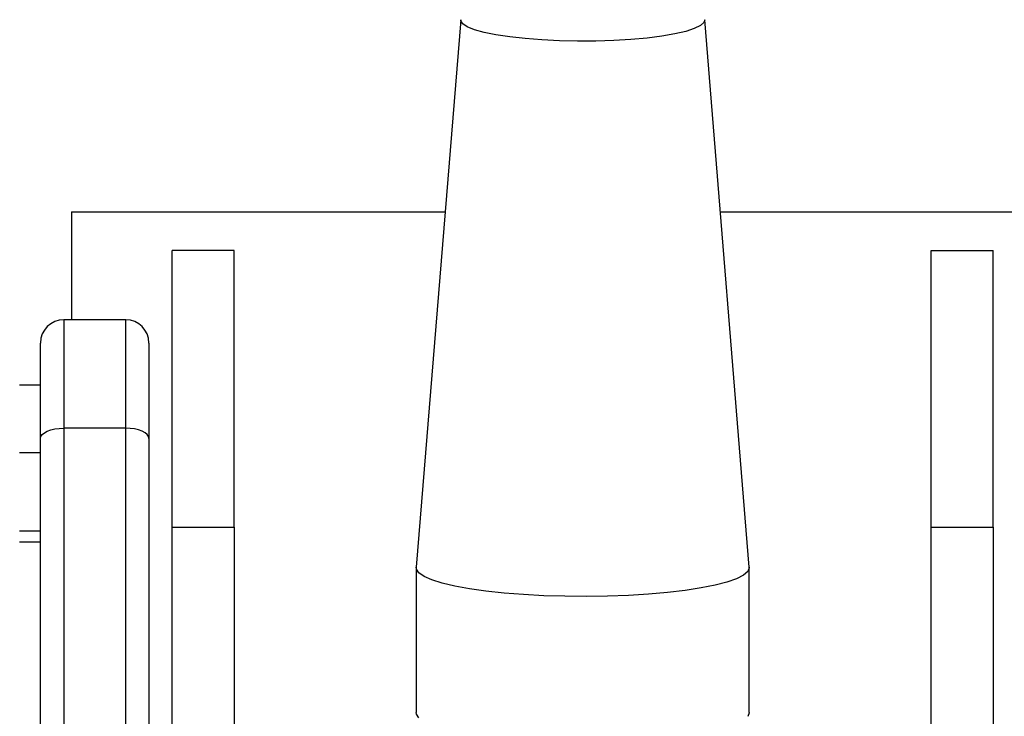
# Model space of a CAD drawing. Header units: millimetres. Extents: x 28 to 424, y 2 to 742.
# Tile 6 of 8: x 153 to 281, y 510 to 600. Entities that reach past the tile are written whole.
import ezdxf

# ---------------------------------------------------------------- set-up
doc = ezdxf.new("R2010")
doc.units = ezdxf.units.MM

msp = doc.modelspace()

# ---------------------------------------------------------------- linework, layer by layer
at = {"color": 7, "linetype": 'Continuous', "lineweight": 25}
for p, q in [((210.39, 599.86), (204.65, 529.18)), ((247.64, 529.18), (241.9, 599.86)), ((160.14, 575.07), (160.14, 561.12)), ((160.14, 575.07), (208.37, 575.07)), ((243.91, 575.07), (292.14, 575.07)), ((181.14, 570.07), (173.14, 570.07)), ((173.14, 534.34), (173.14, 570.07)), ((181.14, 534.34), (181.14, 570.07)), ((271.14, 570.07), (279.14, 570.07)), ((271.14, 534.34), (271.14, 570.07)), ((279.14, 534.34), (279.14, 570.07)), ((167.14, 561.12), (159.14, 561.12)), ((156.14, 545.81), (156.14, 558.12)), ((170.14, 558.12), (170.14, 545.81)), ((153.45, 552.7), (156.14, 552.7)), ((167.14, 547.13), (159.14, 547.13)), ((156.14, 459.29), (156.14, 545.81)), ((170.14, 545.81), (170.14, 461.28)), ((153.45, 543.99), (156.14, 543.99)), ((173.14, 534.34), (181.14, 534.34)), ((173.14, 495.6), (173.14, 534.34)), ((181.14, 534.34), (181.14, 495.6)), ((271.14, 534.34), (279.14, 534.34)), ((271.14, 495.6), (271.14, 534.34)), ((279.14, 534.34), (279.14, 495.6)), ((153.45, 533.86), (156.14, 533.86)), ((156.14, 532.43), (153.45, 532.43)), ((204.64, 529.13), (204.64, 510.42)), ((247.64, 510.42), (247.64, 529.13))]:
    msp.add_line(p, q, dxfattribs=at)
at = {"color": 8, "linetype": 'Continuous', "lineweight": 25}
for p, q in [((159.14, 561.12), (159.14, 547.13)), ((167.14, 547.13), (167.14, 561.12)), ((159.14, 547.13), (159.14, 459.89)), ((167.14, 461.03), (167.14, 547.13))]:
    msp.add_line(p, q, dxfattribs=at)
at = {"color": 8, "linetype": 'Continuous', "lineweight": 25, "flags": 128}
msp.add_lwpolyline([(241.9, 599.86), (241.79, 599.5), (241.34, 599.1), (240.55, 598.71), (239.44, 598.35), (238.03, 598.02), (236.36, 597.73), (234.45, 597.49), (232.37, 597.3), (230.14, 597.17), (227.82, 597.1), (225.47, 597.08), (223.13, 597.13), (220.86, 597.24), (218.7, 597.41), (216.72, 597.63), (214.94, 597.89), (213.41, 598.21), (212.17, 598.55), (211.24, 598.93), (210.65, 599.32), (210.39, 599.73), (210.39, 599.86)], dxfattribs=at)
at = {"color": 7, "linetype": 'Continuous', "lineweight": 25, "flags": 128}
for points in [[(156.14, 545.81), (156.2, 546.06), (156.37, 546.31), (156.65, 546.54), (157.02, 546.74), (157.48, 546.91), (158, 547.03), (158.56, 547.1), (159.14, 547.13)], [(170.14, 545.81), (170.09, 546.06), (169.92, 546.31), (169.64, 546.54), (169.27, 546.74), (168.81, 546.91), (168.29, 547.03), (167.73, 547.1), (167.14, 547.13)], [(247.64, 529.18), (247.64, 529.09), (247.44, 528.61), (246.88, 528.14), (245.98, 527.69), (244.76, 527.26), (243.23, 526.86), (241.43, 526.5), (239.37, 526.19), (237.09, 525.92), (234.63, 525.7), (232.04, 525.54), (229.35, 525.44), (226.6, 525.4), (223.85, 525.42), (221.13, 525.5), (218.5, 525.64), (215.99, 525.84), (213.65, 526.09), (211.52, 526.39), (209.62, 526.74), (208, 527.13), (206.67, 527.55), (205.67, 527.99), (205, 528.46), (204.68, 528.93), (204.65, 529.18)], [(205, 509.74), (204.68, 510.22), (204.64, 510.42)], [(247.64, 510.42), (247.64, 510.38), (247.44, 509.9)]]:
    msp.add_lwpolyline(points, dxfattribs=at)
at = {"color": 7, "linetype": 'Continuous', "lineweight": 25}
for centre, start, end in [((159.14, 558.12), 90, 180), ((167.14, 558.12), 0, 90)]:
    msp.add_arc(centre, 3, start, end, dxfattribs=at)

doc.saveas('drawing.dxf')
